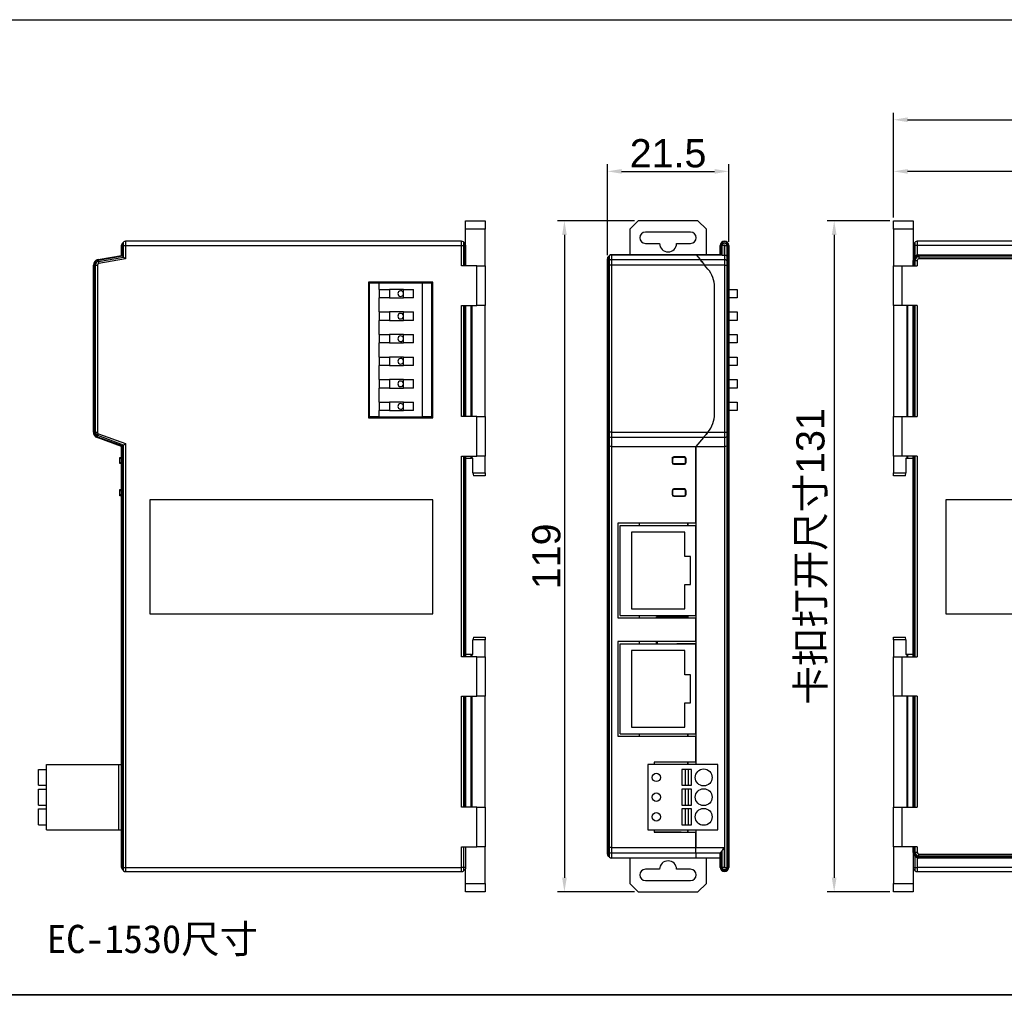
# Model space of a CAD drawing. Header units: millimetres. Extents: x 46 to 1057, y -1515 to -1121.
# Tile 37 of 63: x 203 to 377, y -1295 to -1121. Entities that reach past the tile are written whole.
import ezdxf

# ---------------------------------------------------------------- set-up
doc = ezdxf.new("R2010")
doc.units = ezdxf.units.MM
doc.header["$PDSIZE"] = -1
doc.styles.get("Standard").update_dxf_attribs({"font": 'arial.ttf', "height": 5})
doc.dimstyles.new('ISO-25', dxfattribs={"dimtxt": 5, "dimasz": 2.5, "dimexe": 1.25, "dimexo": 0.625, "dimtad": 1, "dimdec": 1, "dimdsep": 46, "dimtxsty": 'Standard', "dimcen": 2.5, "dimadec": 0, "dimazin": 0, "dimtfac": 1, "dimtdec": 1, "dimtmove": 0, "dimatfit": 3, "dimfxl": 1, "dimarcsym": 0})

# ---------------------------------------------------------------- blocks, each defined once
blk = doc.blocks.new('*D13')
at = {"color": 0, "lineweight": -2}
for p, q in [((306.94, -1162.74), (306.94, -1146.62)), ((328.44, -1160.38), (328.44, -1146.62)), ((309.44, -1147.87), (325.94, -1147.87))]:
    blk.add_line(p, q, dxfattribs=at)
at = {"color": 0}
for points in [[(309.44, -1147.46), (309.44, -1148.29), (306.94, -1147.87)], [(325.94, -1147.46), (325.94, -1148.29), (328.44, -1147.87)]]:
    blk.add_solid(points, dxfattribs=at)
at = {"layer": 'Defpoints', "color": 0}
for p in [(328.44, -1147.87), (328.44, -1161), (306.94, -1163.36)]:
    blk.add_point(p, dxfattribs=at)
at = {"color": 0, "insert": (317.69, -1144.69), "char_height": 5, "attachment_point": 5}
blk.add_mtext('21.5', dxfattribs=at)
blk = doc.blocks.new('*D14')
at = {"color": 0, "lineweight": -2}
for p, q in [((311.76, -1156.65), (298.06, -1156.65)), ((299.31, -1159.15), (299.31, -1273.15)), ((311.76, -1275.65), (298.06, -1275.65))]:
    blk.add_line(p, q, dxfattribs=at)
at = {"color": 0}
for points in [[(298.9, -1159.15), (299.73, -1159.15), (299.31, -1156.65)], [(298.9, -1273.15), (299.73, -1273.15), (299.31, -1275.65)]]:
    blk.add_solid(points, dxfattribs=at)
at = {"layer": 'Defpoints', "color": 0}
for p in [(312.39, -1156.65), (299.31, -1275.65), (312.39, -1275.65)]:
    blk.add_point(p, dxfattribs=at)
at = {"color": 0, "insert": (296.13, -1216.15), "char_height": 5, "attachment_point": 5, "rotation": 90}
blk.add_mtext('119', dxfattribs=at)
blk = doc.blocks.new('*D15')
at = {"color": 0, "lineweight": -2}
for p, q in [((357.67, -1156.03), (357.67, -1137.47)), ((436.92, -1253.33), (436.92, -1137.47)), ((360.17, -1138.72), (434.42, -1138.72))]:
    blk.add_line(p, q, dxfattribs=at)
at = {"color": 0}
for points in [[(360.17, -1138.3), (360.17, -1139.13), (357.67, -1138.72)], [(434.42, -1138.3), (434.42, -1139.13), (436.92, -1138.72)]]:
    blk.add_solid(points, dxfattribs=at)
at = {"layer": 'Defpoints', "color": 0}
for p in [(436.92, -1138.72), (357.67, -1156.65), (436.92, -1253.95)]:
    blk.add_point(p, dxfattribs=at)
at = {"color": 0, "insert": (397.29, -1135.54), "char_height": 5, "attachment_point": 5}
blk.add_mtext('80', dxfattribs=at)
blk = doc.blocks.new('*D16')
at = {"color": 0, "lineweight": -2}
for p, q in [((357.67, -1156.03), (357.67, -1146.62)), ((427.17, -1163.87), (427.17, -1146.62)), ((424.67, -1147.87), (360.17, -1147.87))]:
    blk.add_line(p, q, dxfattribs=at)
at = {"color": 0}
for points in [[(360.17, -1147.46), (360.17, -1148.29), (357.67, -1147.87)], [(424.67, -1147.46), (424.67, -1148.29), (427.17, -1147.87)]]:
    blk.add_solid(points, dxfattribs=at)
at = {"layer": 'Defpoints', "color": 0}
for p in [(357.67, -1147.87), (357.67, -1156.65), (427.17, -1164.49)]:
    blk.add_point(p, dxfattribs=at)
at = {"color": 0, "insert": (392.42, -1144.69), "char_height": 5, "attachment_point": 5}
blk.add_mtext('69.5', dxfattribs=at)
blk = doc.blocks.new('*D17')
at = {"color": 0, "lineweight": -2}
for p, q in [((357.04, -1156.65), (345.9, -1156.65)), ((347.15, -1159.15), (347.15, -1273.15)), ((357.04, -1275.65), (345.9, -1275.65))]:
    blk.add_line(p, q, dxfattribs=at)
at = {"color": 0}
for points in [[(346.73, -1159.15), (347.57, -1159.15), (347.15, -1156.65)], [(346.73, -1273.15), (347.57, -1273.15), (347.15, -1275.65)]]:
    blk.add_solid(points, dxfattribs=at)
at = {"layer": 'Defpoints', "color": 0}
for p in [(357.67, -1156.65), (347.15, -1275.65), (357.67, -1275.65)]:
    blk.add_point(p, dxfattribs=at)
at = {"color": 0, "insert": (343.22, -1216.15), "char_height": 5, "attachment_point": 5, "rotation": 90}
blk.add_mtext('{\\fSimSun|b0|i0|c134|p2;卡扣打开尺寸}131', dxfattribs=at)

msp = doc.modelspace()

# ---------------------------------------------------------------- linework, layer by layer
at = {"color": 7, "linetype": 'Continuous', "lineweight": 25}
for p, q in [((281.77, -1156.65), (285.27, -1156.65)), ((281.77, -1158.15), (281.77, -1156.65)), ((285.27, -1156.65), (285.27, -1158.15)), ((312.39, -1156.65), (310.89, -1158.15)), ((322.99, -1156.65), (312.39, -1156.65)), ((324.49, -1158.15), (322.99, -1156.65)), ((357.67, -1158.15), (357.67, -1156.65)), ((357.67, -1156.65), (361.17, -1156.65)), ((361.17, -1156.65), (361.17, -1158.15)), ((285.27, -1158.15), (281.77, -1158.15)), ((281.77, -1160.96), (281.77, -1158.15)), ((285.27, -1164.65), (285.27, -1158.15)), ((310.89, -1158.15), (310.89, -1162.65)), ((321.69, -1158.65), (313.69, -1158.65)), ((324.49, -1162.65), (324.49, -1158.15)), ((357.67, -1158.15), (357.67, -1164.65)), ((361.17, -1158.15), (357.67, -1158.15)), ((361.17, -1158.15), (361.17, -1163.65)), ((220.77, -1161), (220.77, -1160.96)), ((220.77, -1161), (220.92, -1161)), ((220.77, -1162.77), (220.77, -1161)), ((221.13, -1160.4), (220.92, -1160.6)), ((220.92, -1160.6), (220.92, -1161)), ((221.13, -1161), (220.92, -1161)), ((220.92, -1161), (220.92, -1162.89)), ((221.13, -1161), (221.13, -1160.4)), ((221.13, -1161), (221.48, -1161)), ((221.13, -1163.07), (221.13, -1161)), ((281.06, -1160.25), (221.48, -1160.25)), ((221.48, -1160.25), (221.48, -1161)), ((221.48, -1161), (281.06, -1161)), ((221.48, -1161), (221.48, -1163.36)), ((281.06, -1161), (281.06, -1160.25)), ((281.06, -1161), (281.42, -1161)), ((281.06, -1164.65), (281.06, -1161)), ((281.63, -1160.6), (281.42, -1160.4)), ((281.42, -1160.4), (281.42, -1161)), ((281.42, -1161), (281.42, -1164.65)), ((281.42, -1161), (281.63, -1161)), ((281.63, -1161), (281.63, -1160.6)), ((281.63, -1164.65), (281.63, -1161)), ((281.63, -1161), (281.77, -1161)), ((281.77, -1160.96), (281.77, -1161)), ((281.77, -1161), (281.77, -1164.65)), ((313.69, -1160.65), (316.19, -1160.65)), ((319.19, -1160.65), (321.69, -1160.65)), ((326.94, -1162.65), (326.94, -1161)), ((327.09, -1161), (326.94, -1161)), ((327.09, -1161), (327.09, -1162.71)), ((327.09, -1161), (327.29, -1161)), ((327.29, -1162.74), (327.29, -1161)), ((327.65, -1161), (327.29, -1161)), ((327.65, -1161), (327.65, -1162.77)), ((327.73, -1162.77), (327.73, -1161)), ((327.73, -1161), (328.09, -1161)), ((328.09, -1161), (328.09, -1162.89)), ((328.29, -1161), (328.09, -1161)), ((328.29, -1163.07), (328.29, -1161)), ((328.29, -1161), (328.44, -1161)), ((328.44, -1161), (328.44, -1163.36)), ((361.32, -1161), (361.17, -1161)), ((361.52, -1160.4), (361.32, -1160.6)), ((361.32, -1160.6), (361.32, -1161)), ((361.52, -1161), (361.32, -1161)), ((361.32, -1161), (361.32, -1163.13)), ((361.52, -1161), (361.52, -1160.4)), ((361.52, -1162.89), (361.52, -1161)), ((361.88, -1161), (361.52, -1161)), ((421.46, -1160.25), (361.88, -1160.25)), ((361.88, -1160.25), (361.88, -1161)), ((361.88, -1161), (361.88, -1162.7)), ((421.46, -1161), (361.88, -1161)), ((216.6, -1163.51), (220.77, -1162.77)), ((220.92, -1162.89), (216.62, -1163.65)), ((220.92, -1162.89), (221.13, -1163.07)), ((307.29, -1162.8), (307.09, -1163)), ((307.29, -1162.81), (307.09, -1163.01)), ((307.29, -1162.81), (307.29, -1162.8)), ((307.29, -1163.65), (307.29, -1162.81)), ((307.65, -1162.65), (322.64, -1162.65)), ((307.65, -1162.65), (307.65, -1162.67)), ((307.65, -1162.67), (307.65, -1163.51)), ((322.65, -1162.67), (307.65, -1162.67)), ((322.64, -1162.65), (326.94, -1162.65)), ((322.65, -1162.67), (323.36, -1163.51)), ((326.95, -1162.67), (322.65, -1162.67)), ((326.95, -1162.67), (326.94, -1162.65)), ((327.29, -1162.74), (327.09, -1162.71)), ((327.65, -1162.77), (327.73, -1162.77)), ((327.73, -1163.51), (327.73, -1162.77)), ((328.09, -1162.89), (328.29, -1163.07)), ((328.09, -1162.89), (328.09, -1163.65)), ((362.17, -1162.65), (362.17, -1162.8)), ((362.17, -1162.65), (421.41, -1162.65)), ((362.17, -1162.8), (362.17, -1163)), ((421.41, -1162.8), (362.17, -1162.8)), ((215.77, -1164.49), (215.92, -1164.49)), ((215.77, -1194.13), (215.77, -1164.49)), ((215.92, -1164.49), (216.13, -1164.49)), ((215.92, -1164.49), (215.92, -1194.13)), ((216.13, -1164.49), (216.48, -1164.49)), ((216.13, -1194.13), (216.13, -1164.49)), ((216.48, -1164.49), (216.48, -1194.13)), ((216.62, -1163.65), (216.66, -1163.85)), ((216.66, -1163.85), (221.13, -1163.07)), ((221.48, -1163.36), (216.72, -1164.2)), ((283.77, -1164.65), (281.06, -1164.65)), ((283.77, -1171.65), (283.77, -1164.65)), ((283.77, -1164.65), (285.27, -1164.65)), ((285.27, -1164.65), (285.27, -1171.65)), ((306.94, -1164.2), (306.94, -1163.36)), ((306.94, -1163.36), (306.94, -1163.36)), ((306.94, -1164.49), (306.94, -1164.2)), ((306.94, -1194.13), (306.94, -1164.49)), ((307.09, -1164.49), (306.94, -1164.49)), ((307.09, -1163), (307.09, -1163.01)), ((307.09, -1163.01), (307.09, -1163.85)), ((307.29, -1163.65), (307.09, -1163.85)), ((307.09, -1163.85), (307.09, -1164.49)), ((307.09, -1164.49), (307.09, -1194.13)), ((307.29, -1164.49), (307.09, -1164.49)), ((307.29, -1164.49), (307.29, -1163.65)), ((307.65, -1164.49), (307.29, -1164.49)), ((307.29, -1194.13), (307.29, -1164.49)), ((307.65, -1163.51), (307.65, -1164.49)), ((307.65, -1163.51), (323.36, -1163.51)), ((324.18, -1164.49), (307.65, -1164.49)), ((307.65, -1164.49), (307.65, -1194.13)), ((323.36, -1163.51), (327.73, -1163.51)), ((324.77, -1165.19), (324.18, -1164.49)), ((327.73, -1164.49), (324.18, -1164.49)), ((327.73, -1164.49), (327.73, -1163.51)), ((327.73, -1194.13), (327.73, -1164.49)), ((327.73, -1164.49), (328.09, -1164.49)), ((328.09, -1163.65), (328.09, -1164.49)), ((328.09, -1163.65), (328.29, -1163.85)), ((328.09, -1164.49), (328.09, -1194.13)), ((328.09, -1164.49), (328.29, -1164.49)), ((328.29, -1163.85), (328.29, -1163.07)), ((328.29, -1164.49), (328.29, -1163.85)), ((328.29, -1194.13), (328.29, -1164.49)), ((328.29, -1164.49), (328.44, -1164.49)), ((328.44, -1163.36), (328.44, -1164.2)), ((328.44, -1164.2), (328.44, -1164.49)), ((328.44, -1164.49), (328.44, -1194.13)), ((357.67, -1171.65), (357.67, -1164.65)), ((357.67, -1164.65), (359.17, -1164.65)), ((359.17, -1164.65), (359.17, -1171.65)), ((359.17, -1164.65), (361.88, -1164.65)), ((361.17, -1164.65), (361.17, -1163.65)), ((361.17, -1163.65), (361.32, -1163.65)), ((361.32, -1163.65), (361.32, -1164.65)), ((361.32, -1163.65), (361.52, -1163.65)), ((361.52, -1164.65), (361.52, -1163.65)), ((361.52, -1163.65), (361.88, -1163.65)), ((361.88, -1163.65), (361.88, -1164.65)), ((362.17, -1163), (421.41, -1163)), ((362.17, -1163), (362.17, -1163.36)), ((421.41, -1163.36), (362.17, -1163.36)), ((264.57, -1167.5), (264.57, -1191.6)), ((275.97, -1167.5), (264.57, -1167.5)), ((264.77, -1191.4), (264.77, -1167.7)), ((266.48, -1167.7), (264.77, -1167.7)), ((266.48, -1168.8), (266.48, -1167.7)), ((274.06, -1167.7), (266.48, -1167.7)), ((274.06, -1167.7), (274.06, -1191.4)), ((275.77, -1167.7), (274.06, -1167.7)), ((275.77, -1191.4), (275.77, -1167.7)), ((275.97, -1191.6), (275.97, -1167.5)), ((266.48, -1168.8), (266.48, -1170.3)), ((266.48, -1168.8), (268.28, -1168.8)), ((268.28, -1168.8), (268.28, -1170.3)), ((270.77, -1168.8), (268.28, -1168.8)), ((270.77, -1169.47), (270.77, -1168.8)), ((270.77, -1168.8), (272.56, -1168.8)), ((270.77, -1169.63), (270.77, -1169.47)), ((270.77, -1170.3), (270.77, -1169.63)), ((272.56, -1170.3), (272.56, -1168.8)), ((325.94, -1190.9), (325.94, -1168.4)), ((328.44, -1168.8), (329.93, -1168.8)), ((329.93, -1168.8), (329.93, -1170.3)), ((268.28, -1170.3), (266.48, -1170.3)), ((266.48, -1172.8), (266.48, -1170.3)), ((268.28, -1170.3), (270.77, -1170.3)), ((272.56, -1170.3), (270.77, -1170.3)), ((281.06, -1191.35), (281.06, -1171.65)), ((281.06, -1171.65), (283.77, -1171.65)), ((281.42, -1171.65), (281.42, -1191.35)), ((281.63, -1191.35), (281.63, -1171.65)), ((281.77, -1171.65), (281.77, -1191.35)), ((282.77, -1191.35), (282.77, -1171.65)), ((282.87, -1171.65), (282.87, -1191.35)), ((285.27, -1171.65), (283.77, -1171.65)), ((285.27, -1191.35), (285.27, -1171.65)), ((329.93, -1170.3), (328.44, -1170.3)), ((357.67, -1171.65), (357.67, -1191.35)), ((359.17, -1171.65), (357.67, -1171.65)), ((361.88, -1171.65), (359.17, -1171.65)), ((360.07, -1191.35), (360.07, -1171.65)), ((360.17, -1171.65), (360.17, -1191.35)), ((361.17, -1191.35), (361.17, -1171.65)), ((361.32, -1171.65), (361.32, -1191.35)), ((361.52, -1191.35), (361.52, -1171.65)), ((361.88, -1171.65), (361.88, -1191.35)), ((266.48, -1172.8), (266.48, -1174.3)), ((266.48, -1172.8), (268.28, -1172.8)), ((268.28, -1172.8), (268.28, -1174.3)), ((270.77, -1172.8), (268.28, -1172.8)), ((270.77, -1173.47), (270.77, -1172.8)), ((270.77, -1172.8), (272.56, -1172.8)), ((272.56, -1174.3), (272.56, -1172.8)), ((328.44, -1172.8), (329.93, -1172.8)), ((329.93, -1172.8), (329.93, -1174.3)), ((268.28, -1174.3), (266.48, -1174.3)), ((266.48, -1176.8), (266.48, -1174.3)), ((268.28, -1174.3), (270.77, -1174.3)), ((270.77, -1173.63), (270.77, -1173.47)), ((270.77, -1174.3), (270.77, -1173.63)), ((272.56, -1174.3), (270.77, -1174.3)), ((329.93, -1174.3), (328.44, -1174.3)), ((266.48, -1176.8), (266.48, -1178.3)), ((266.48, -1176.8), (268.28, -1176.8)), ((268.28, -1176.8), (268.28, -1178.3)), ((270.77, -1176.8), (268.28, -1176.8)), ((270.77, -1177.47), (270.77, -1176.8)), ((270.77, -1176.8), (272.56, -1176.8)), ((272.56, -1178.3), (272.56, -1176.8)), ((328.44, -1176.8), (329.93, -1176.8)), ((329.93, -1176.8), (329.93, -1178.3)), ((268.28, -1178.3), (266.48, -1178.3)), ((266.48, -1180.8), (266.48, -1178.3)), ((268.28, -1178.3), (270.77, -1178.3)), ((270.77, -1177.63), (270.77, -1177.47)), ((270.77, -1178.3), (270.77, -1177.63)), ((272.56, -1178.3), (270.77, -1178.3)), ((329.93, -1178.3), (328.44, -1178.3)), ((266.48, -1180.8), (266.48, -1182.3)), ((266.48, -1180.8), (268.28, -1180.8)), ((268.28, -1180.8), (268.28, -1182.3)), ((270.77, -1180.8), (268.28, -1180.8)), ((270.77, -1181.47), (270.77, -1180.8)), ((270.77, -1180.8), (272.56, -1180.8)), ((270.77, -1181.63), (270.77, -1181.47)), ((270.77, -1182.3), (270.77, -1181.63)), ((272.56, -1182.3), (272.56, -1180.8)), ((328.44, -1180.8), (329.93, -1180.8)), ((329.93, -1180.8), (329.93, -1182.3)), ((268.28, -1182.3), (266.48, -1182.3)), ((266.48, -1184.8), (266.48, -1182.3)), ((268.28, -1182.3), (270.77, -1182.3)), ((272.56, -1182.3), (270.77, -1182.3)), ((329.93, -1182.3), (328.44, -1182.3)), ((266.48, -1184.8), (266.48, -1186.3)), ((266.48, -1184.8), (268.28, -1184.8)), ((268.28, -1184.8), (268.28, -1186.3)), ((270.77, -1184.8), (268.28, -1184.8)), ((270.77, -1185.47), (270.77, -1184.8)), ((270.77, -1184.8), (272.56, -1184.8)), ((270.77, -1185.63), (270.77, -1185.47)), ((270.77, -1186.3), (270.77, -1185.63)), ((272.56, -1186.3), (272.56, -1184.8)), ((328.44, -1184.8), (329.93, -1184.8)), ((329.93, -1184.8), (329.93, -1186.3)), ((268.28, -1186.3), (266.48, -1186.3)), ((266.48, -1188.8), (266.48, -1186.3)), ((268.28, -1186.3), (270.77, -1186.3)), ((272.56, -1186.3), (270.77, -1186.3)), ((329.93, -1186.3), (328.44, -1186.3)), ((266.48, -1188.8), (266.48, -1190.3)), ((266.48, -1188.8), (268.28, -1188.8)), ((268.28, -1188.8), (268.28, -1190.3)), ((270.77, -1188.8), (268.28, -1188.8)), ((270.77, -1189.47), (270.77, -1188.8)), ((270.77, -1188.8), (272.56, -1188.8)), ((272.56, -1190.3), (272.56, -1188.8)), ((328.44, -1188.8), (329.93, -1188.8)), ((329.93, -1188.8), (329.93, -1190.3)), ((268.28, -1190.3), (266.48, -1190.3)), ((266.48, -1191.4), (266.48, -1190.3)), ((268.28, -1190.3), (270.77, -1190.3)), ((270.77, -1189.63), (270.77, -1189.47)), ((270.77, -1190.3), (270.77, -1189.63)), ((272.56, -1190.3), (270.77, -1190.3)), ((329.93, -1190.3), (328.44, -1190.3)), ((264.57, -1191.6), (275.97, -1191.6)), ((266.48, -1191.4), (264.77, -1191.4)), ((266.48, -1191.4), (274.06, -1191.4)), ((275.77, -1191.4), (274.06, -1191.4)), ((283.77, -1191.35), (281.06, -1191.35)), ((283.77, -1198.35), (283.77, -1191.35)), ((283.77, -1191.35), (285.27, -1191.35)), ((285.27, -1191.35), (285.27, -1198.35)), ((357.67, -1198.35), (357.67, -1191.35)), ((357.67, -1191.35), (359.17, -1191.35)), ((359.17, -1191.35), (359.17, -1198.35)), ((359.17, -1191.35), (361.88, -1191.35)), ((215.77, -1194.13), (215.92, -1194.13)), ((215.92, -1194.13), (216.13, -1194.13)), ((216.13, -1194.13), (216.48, -1194.13)), ((306.94, -1194.41), (306.94, -1194.13)), ((307.09, -1194.13), (306.94, -1194.13)), ((307.29, -1194.13), (307.09, -1194.13)), ((307.09, -1194.13), (307.09, -1194.74)), ((307.29, -1194.93), (307.29, -1194.13)), ((307.65, -1194.13), (307.29, -1194.13)), ((307.65, -1194.13), (307.65, -1195.07)), ((307.65, -1194.13), (324.75, -1194.13)), ((324.75, -1194.13), (324.77, -1194.11)), ((324.75, -1194.13), (327.73, -1194.13)), ((327.73, -1195.07), (327.73, -1194.13)), ((327.73, -1194.13), (328.09, -1194.13)), ((328.09, -1194.13), (328.09, -1194.93)), ((328.09, -1194.13), (328.29, -1194.13)), ((328.29, -1194.74), (328.29, -1194.13)), ((328.29, -1194.13), (328.44, -1194.13)), ((328.44, -1194.13), (328.44, -1194.41)), ((220.77, -1196.65), (216.43, -1195.07)), ((216.48, -1194.93), (216.55, -1194.74)), ((216.48, -1194.93), (220.92, -1196.55)), ((221.13, -1196.4), (216.55, -1194.74)), ((216.67, -1194.41), (221.48, -1196.16)), ((306.94, -1196.16), (306.94, -1194.41)), ((307.29, -1194.93), (307.09, -1194.74)), ((307.09, -1194.74), (307.09, -1196.4)), ((307.29, -1196.55), (307.29, -1194.93)), ((323.97, -1195.07), (307.65, -1195.07)), ((307.65, -1195.07), (307.65, -1196.65)), ((323.97, -1195.07), (322.64, -1196.65)), ((327.73, -1195.07), (323.97, -1195.07)), ((327.73, -1196.65), (327.73, -1195.07)), ((328.09, -1194.93), (328.29, -1194.74)), ((328.09, -1194.93), (328.09, -1196.55)), ((328.29, -1196.4), (328.29, -1194.74)), ((328.44, -1194.41), (328.44, -1196.16)), ((220.77, -1271.3), (220.77, -1196.65)), ((220.92, -1196.55), (221.13, -1196.4)), ((220.92, -1196.55), (220.92, -1271.3)), ((221.13, -1271.3), (221.13, -1196.4)), ((221.48, -1196.16), (221.48, -1271.3)), ((306.94, -1267.81), (306.94, -1196.16)), ((307.29, -1196.55), (307.09, -1196.4)), ((307.09, -1196.4), (307.09, -1267.81)), ((307.29, -1267.81), (307.29, -1196.55)), ((307.65, -1196.65), (322.64, -1196.65)), ((307.65, -1196.65), (307.65, -1267.81)), ((322.64, -1196.65), (327.73, -1196.65)), ((322.64, -1196.65), (322.64, -1253.05)), ((322.64, -1210.25), (322.64, -1196.65)), ((327.73, -1271.3), (327.73, -1196.65)), ((328.09, -1196.55), (328.29, -1196.4)), ((328.09, -1196.55), (328.09, -1271.3)), ((328.29, -1271.3), (328.29, -1196.4)), ((328.44, -1196.16), (328.44, -1271.3)), ((220.47, -1198.8), (220.47, -1198.6)), ((220.47, -1198.6), (220.77, -1198.6)), ((220.47, -1199.5), (220.47, -1198.8)), ((220.77, -1198.8), (220.47, -1198.8)), ((220.47, -1199.7), (220.47, -1199.5)), ((220.47, -1199.5), (220.77, -1199.5)), ((281.06, -1233.95), (281.06, -1198.35)), ((281.06, -1198.35), (283.77, -1198.35)), ((281.42, -1198.35), (281.42, -1233.95)), ((281.63, -1233.95), (281.63, -1198.35)), ((281.77, -1198.35), (281.77, -1233.95)), ((281.77, -1198.75), (282.77, -1198.75)), ((282.77, -1198.75), (282.77, -1198.35)), ((282.87, -1198.75), (282.77, -1198.75)), ((282.87, -1198.35), (282.87, -1198.75)), ((282.87, -1198.75), (283.07, -1198.75)), ((283.07, -1201.35), (283.07, -1198.75)), ((285.27, -1198.35), (283.77, -1198.35)), ((285.27, -1201.35), (285.27, -1198.35)), ((318.39, -1198.8), (318.39, -1199.5)), ((318.49, -1198.6), (318.49, -1198.58)), ((318.49, -1198.6), (318.69, -1198.6)), ((318.49, -1198.8), (318.49, -1199.5)), ((320.59, -1198.5), (318.69, -1198.5)), ((320.59, -1198.6), (318.69, -1198.6)), ((320.59, -1198.6), (320.81, -1198.6)), ((320.79, -1199.5), (320.79, -1198.8)), ((320.79, -1199.72), (320.79, -1199.5)), ((320.89, -1199.5), (320.89, -1198.8)), ((357.67, -1198.35), (357.67, -1201.35)), ((359.17, -1198.35), (357.67, -1198.35)), ((361.88, -1198.35), (359.17, -1198.35)), ((359.87, -1198.75), (359.87, -1201.35)), ((359.87, -1198.75), (360.07, -1198.75)), ((360.07, -1198.75), (360.07, -1198.35)), ((360.17, -1198.75), (360.07, -1198.75)), ((360.17, -1198.35), (360.17, -1198.75)), ((360.17, -1198.75), (361.17, -1198.75)), ((361.17, -1233.95), (361.17, -1198.35)), ((361.32, -1198.35), (361.32, -1233.95)), ((361.52, -1233.95), (361.52, -1198.35)), ((361.88, -1198.35), (361.88, -1233.95)), ((220.77, -1199.7), (220.47, -1199.7)), ((283.07, -1201.35), (283.17, -1201.85)), ((283.07, -1201.35), (285.27, -1201.35)), ((285.27, -1201.35), (285.27, -1201.85)), ((318.69, -1199.7), (320.59, -1199.7)), ((318.69, -1199.8), (320.59, -1199.8)), ((320.81, -1199.7), (320.79, -1199.7)), ((357.67, -1201.35), (359.87, -1201.35)), ((357.67, -1201.85), (357.67, -1201.35)), ((359.77, -1201.85), (359.87, -1201.35)), ((285.27, -1201.85), (283.17, -1201.85)), ((359.77, -1201.85), (357.67, -1201.85)), ((220.47, -1204.3), (220.77, -1204.3)), ((220.47, -1204.5), (220.47, -1204.3)), ((220.47, -1205.2), (220.47, -1204.5)), ((220.77, -1204.5), (220.47, -1204.5)), ((318.39, -1204.5), (318.39, -1205.2)), ((318.49, -1204.5), (318.49, -1205.2)), ((320.59, -1204.2), (318.69, -1204.2)), ((320.59, -1204.3), (318.69, -1204.3)), ((320.79, -1204.5), (320.79, -1204.28)), ((320.79, -1204.3), (320.81, -1204.3)), ((320.79, -1205.2), (320.79, -1204.5)), ((320.89, -1205.2), (320.89, -1204.5)), ((220.47, -1205.4), (220.47, -1205.2)), ((220.47, -1205.2), (220.77, -1205.2)), ((220.77, -1205.4), (220.47, -1205.4)), ((275.97, -1206.15), (225.77, -1206.15)), ((225.77, -1206.15), (225.77, -1226.35)), ((275.97, -1226.35), (275.97, -1206.15)), ((318.49, -1205.42), (318.49, -1205.4)), ((318.69, -1205.4), (318.49, -1205.4)), ((318.69, -1205.4), (320.59, -1205.4)), ((318.69, -1205.5), (320.59, -1205.5)), ((320.81, -1205.4), (320.59, -1205.4)), ((417.17, -1206.15), (366.97, -1206.15)), ((366.97, -1206.15), (366.97, -1226.35)), ((322.64, -1210.25), (308.79, -1210.25)), ((308.79, -1210.25), (308.79, -1227.05)), ((309.19, -1226.65), (309.19, -1210.65)), ((309.19, -1210.65), (322.64, -1210.65)), ((312.54, -1210.25), (312.54, -1210.65)), ((321.14, -1210.25), (321.14, -1210.65)), ((321.24, -1210.65), (321.24, -1210.25)), ((322.64, -1226.65), (322.64, -1210.65)), ((311.19, -1211.85), (311.19, -1225.45)), ((320.69, -1211.85), (311.19, -1211.85)), ((320.69, -1216.15), (320.69, -1211.85)), ((321.69, -1216.15), (320.69, -1216.15)), ((321.69, -1221.15), (321.69, -1216.15)), ((320.69, -1225.45), (320.69, -1221.15)), ((320.69, -1221.15), (321.69, -1221.15)), ((311.19, -1225.45), (320.69, -1225.45)), ((225.77, -1226.35), (275.97, -1226.35)), ((308.79, -1227.05), (322.64, -1227.05)), ((309.19, -1226.65), (322.64, -1226.65)), ((312.54, -1226.65), (312.54, -1227.05)), ((315.64, -1226.9), (321.14, -1226.9)), ((315.64, -1227.05), (315.64, -1226.9)), ((317.29, -1227.05), (317.29, -1226.9)), ((319.39, -1226.9), (319.39, -1227.05)), ((321.14, -1226.65), (321.14, -1226.9)), ((321.14, -1226.9), (321.24, -1226.9)), ((321.24, -1227.05), (321.24, -1226.65)), ((322.64, -1231.25), (322.64, -1227.05)), ((366.97, -1226.35), (417.17, -1226.35)), ((283.17, -1230.45), (283.07, -1230.95)), ((285.27, -1230.95), (283.07, -1230.95)), ((283.07, -1233.55), (283.07, -1230.95)), ((283.17, -1230.45), (285.27, -1230.45)), ((285.27, -1230.45), (285.27, -1230.95)), ((285.27, -1233.95), (285.27, -1230.95)), ((357.67, -1230.45), (359.77, -1230.45)), ((357.67, -1230.95), (357.67, -1230.45)), ((359.87, -1230.95), (357.67, -1230.95)), ((357.67, -1230.95), (357.67, -1233.95)), ((359.87, -1230.95), (359.77, -1230.45)), ((359.87, -1230.95), (359.87, -1233.55)), ((322.64, -1231.25), (308.79, -1231.25)), ((308.79, -1231.25), (308.79, -1248.05)), ((309.19, -1231.65), (322.64, -1231.65)), ((309.19, -1247.65), (309.19, -1231.65)), ((312.54, -1231.25), (312.54, -1231.65)), ((315.64, -1231.65), (315.64, -1231.25)), ((315.84, -1231.64), (315.84, -1231.25)), ((315.84, -1231.64), (322.64, -1231.52)), ((315.84, -1231.65), (315.84, -1231.64)), ((322.64, -1247.65), (322.64, -1231.65)), ((283.77, -1233.95), (281.06, -1233.95)), ((282.77, -1233.55), (281.77, -1233.55)), ((282.77, -1233.95), (282.77, -1233.55)), ((282.77, -1233.55), (282.87, -1233.55)), ((282.87, -1233.55), (282.87, -1233.95)), ((283.07, -1233.55), (282.87, -1233.55)), ((283.77, -1240.95), (283.77, -1233.95)), ((283.77, -1233.95), (285.27, -1233.95)), ((285.27, -1233.95), (285.27, -1240.95)), ((320.69, -1232.85), (311.19, -1232.85)), ((311.19, -1232.85), (311.19, -1246.45)), ((320.69, -1237.15), (320.69, -1232.85)), ((357.67, -1240.95), (357.67, -1233.95)), ((357.67, -1233.95), (359.17, -1233.95)), ((359.17, -1233.95), (359.17, -1240.95)), ((359.17, -1233.95), (361.88, -1233.95)), ((360.07, -1233.55), (359.87, -1233.55)), ((360.07, -1233.95), (360.07, -1233.55)), ((360.07, -1233.55), (360.17, -1233.55)), ((360.17, -1233.55), (360.17, -1233.95)), ((361.17, -1233.55), (360.17, -1233.55)), ((321.69, -1237.15), (320.69, -1237.15)), ((321.69, -1242.15), (321.69, -1237.15)), ((281.06, -1260.65), (281.06, -1240.95)), ((281.06, -1240.95), (283.77, -1240.95)), ((281.42, -1240.95), (281.42, -1260.65)), ((281.63, -1260.65), (281.63, -1240.95)), ((281.77, -1240.95), (281.77, -1260.65)), ((282.77, -1260.65), (282.77, -1240.95)), ((282.87, -1240.95), (282.87, -1260.65)), ((285.27, -1240.95), (283.77, -1240.95)), ((285.27, -1260.65), (285.27, -1240.95)), ((357.67, -1240.95), (357.67, -1260.65)), ((359.17, -1240.95), (357.67, -1240.95)), ((361.88, -1240.95), (359.17, -1240.95)), ((360.07, -1260.65), (360.07, -1240.95)), ((360.17, -1240.95), (360.17, -1260.65)), ((361.17, -1260.65), (361.17, -1240.95)), ((361.32, -1240.95), (361.32, -1260.65)), ((361.52, -1260.65), (361.52, -1240.95)), ((361.88, -1240.95), (361.88, -1260.65)), ((320.69, -1246.45), (320.69, -1242.15)), ((320.69, -1242.15), (321.69, -1242.15)), ((311.19, -1246.45), (320.69, -1246.45)), ((308.79, -1248.05), (322.64, -1248.05)), ((309.19, -1247.65), (322.64, -1247.65)), ((312.54, -1247.65), (312.54, -1248.05)), ((321.14, -1247.65), (321.14, -1248.05)), ((321.24, -1248.05), (321.24, -1247.65)), ((322.64, -1252.65), (322.64, -1248.05)), ((207.47, -1264.65), (207.47, -1253.05)), ((207.47, -1253.05), (220.27, -1253.05)), ((220.27, -1253.05), (220.77, -1253.05)), ((220.27, -1264.65), (220.27, -1253.05)), ((314.11, -1253.05), (314.11, -1264.65)), ((326.51, -1253.05), (314.11, -1253.05)), ((322.64, -1252.65), (315.24, -1252.65)), ((315.24, -1252.65), (315.24, -1253.05)), ((321.14, -1252.65), (321.14, -1253.05)), ((321.24, -1253.05), (321.24, -1252.65)), ((326.51, -1264.65), (326.51, -1253.05)), ((206.02, -1256.75), (206.02, -1253.95)), ((206.02, -1253.95), (207.47, -1253.95)), ((320.16, -1253.95), (320.16, -1256.75)), ((320.71, -1253.95), (320.16, -1253.95)), ((320.71, -1253.95), (320.71, -1256.75)), ((321.31, -1253.95), (320.71, -1253.95)), ((321.86, -1253.95), (321.31, -1253.95)), ((321.31, -1256.75), (321.31, -1253.95)), ((321.86, -1256.75), (321.86, -1253.95)), ((206.02, -1256.75), (207.47, -1256.75)), ((320.16, -1256.75), (320.71, -1256.75)), ((320.71, -1256.75), (321.31, -1256.75)), ((321.31, -1256.75), (321.86, -1256.75)), ((206.02, -1260.25), (206.02, -1257.45)), ((206.02, -1257.45), (207.47, -1257.45)), ((320.71, -1257.45), (320.16, -1257.45)), ((320.16, -1257.45), (320.16, -1260.25)), ((320.71, -1257.45), (320.71, -1260.25)), ((321.31, -1257.45), (320.71, -1257.45)), ((321.86, -1257.45), (321.31, -1257.45)), ((321.31, -1260.25), (321.31, -1257.45)), ((321.86, -1260.25), (321.86, -1257.45)), ((206.02, -1260.25), (207.47, -1260.25)), ((283.77, -1260.65), (281.06, -1260.65)), ((283.77, -1267.65), (283.77, -1260.65)), ((283.77, -1260.65), (285.27, -1260.65)), ((285.27, -1260.65), (285.27, -1267.65)), ((320.16, -1260.25), (320.71, -1260.25)), ((320.71, -1260.25), (321.31, -1260.25)), ((321.31, -1260.25), (321.86, -1260.25)), ((357.67, -1267.65), (357.67, -1260.65)), ((357.67, -1260.65), (359.17, -1260.65)), ((359.17, -1260.65), (359.17, -1267.65)), ((359.17, -1260.65), (361.88, -1260.65)), ((206.02, -1263.75), (206.02, -1260.95)), ((206.02, -1260.95), (207.47, -1260.95)), ((320.16, -1260.95), (320.16, -1263.75)), ((320.71, -1260.95), (320.16, -1260.95)), ((320.71, -1260.95), (320.71, -1263.75)), ((321.31, -1260.95), (320.71, -1260.95)), ((321.86, -1260.95), (321.31, -1260.95)), ((321.31, -1263.75), (321.31, -1260.95)), ((321.86, -1263.75), (321.86, -1260.95)), ((206.02, -1263.75), (207.47, -1263.75)), ((320.16, -1263.75), (320.71, -1263.75)), ((320.71, -1263.75), (321.31, -1263.75)), ((321.31, -1263.75), (321.86, -1263.75)), ((207.47, -1264.65), (220.27, -1264.65)), ((220.27, -1264.65), (220.77, -1264.65)), ((314.11, -1264.65), (326.51, -1264.65)), ((315.24, -1264.65), (315.24, -1265.05)), ((320, -1265.05), (315.24, -1265.01)), ((315.24, -1265.05), (322.64, -1265.05)), ((321.14, -1264.65), (321.14, -1265.05)), ((321.24, -1265.05), (321.24, -1264.65)), ((322.64, -1264.65), (322.64, -1267.81)), ((322.64, -1267.81), (322.64, -1265.05)), ((281.06, -1271.3), (281.06, -1267.65)), ((281.06, -1267.65), (283.77, -1267.65)), ((281.42, -1267.65), (281.42, -1271.3)), ((281.77, -1267.65), (281.77, -1271.3)), ((285.27, -1267.65), (283.77, -1267.65)), ((285.27, -1274.15), (285.27, -1267.65)), ((357.67, -1267.65), (357.67, -1274.15)), ((359.17, -1267.65), (357.67, -1267.65)), ((361.88, -1267.65), (359.17, -1267.65)), ((361.17, -1268.65), (361.17, -1267.65)), ((361.32, -1267.65), (361.32, -1268.65)), ((361.52, -1268.65), (361.52, -1267.65)), ((361.88, -1267.65), (361.88, -1268.65)), ((306.94, -1268.1), (306.94, -1267.81)), ((307.09, -1267.81), (306.94, -1267.81)), ((306.94, -1268.94), (306.94, -1268.1)), ((306.94, -1268.94), (306.94, -1268.94)), ((307.29, -1267.81), (307.09, -1267.81)), ((307.09, -1267.81), (307.09, -1268.45)), ((307.29, -1268.65), (307.09, -1268.45)), ((307.09, -1268.45), (307.09, -1269.29)), ((307.29, -1269.49), (307.09, -1269.29)), ((307.09, -1269.29), (307.09, -1269.3)), ((307.29, -1269.5), (307.09, -1269.3)), ((307.65, -1267.81), (307.29, -1267.81)), ((307.29, -1268.65), (307.29, -1267.81)), ((307.29, -1269.49), (307.29, -1268.65)), ((307.65, -1267.81), (322.64, -1267.81)), ((307.65, -1267.81), (307.65, -1268.8)), ((322.64, -1268.8), (307.65, -1268.8)), ((307.65, -1268.8), (307.65, -1269.64)), ((322.64, -1268.8), (322.64, -1267.81)), ((322.64, -1267.81), (327.65, -1267.81)), ((322.64, -1268.8), (322.64, -1269.64)), ((326.94, -1268.8), (322.64, -1268.8)), ((326.94, -1271.3), (326.94, -1268.77)), ((327.09, -1268.58), (327.09, -1271.3)), ((327.29, -1271.3), (327.29, -1268.33)), ((327.65, -1267.81), (327.65, -1271.3)), ((361.17, -1268.65), (361.17, -1274.15)), ((361.32, -1268.65), (361.17, -1268.65)), ((361.52, -1268.65), (361.32, -1268.65)), ((361.88, -1268.65), (361.52, -1268.65)), ((361.52, -1271.3), (361.52, -1269.41)), ((362.17, -1268.94), (416.41, -1268.94)), ((362.17, -1269.3), (362.17, -1268.94)), ((416.41, -1269.3), (362.17, -1269.3)), ((362.17, -1269.5), (362.17, -1269.3)), ((307.29, -1269.5), (307.29, -1269.49)), ((307.65, -1269.64), (322.64, -1269.64)), ((307.65, -1269.64), (307.65, -1269.65)), ((322.64, -1269.65), (307.65, -1269.65)), ((310.89, -1269.65), (310.89, -1274.15)), ((322.64, -1269.65), (322.64, -1269.64)), ((322.64, -1269.64), (326.94, -1269.64)), ((326.94, -1269.65), (322.64, -1269.65)), ((324.49, -1274.15), (324.49, -1269.65)), ((361.88, -1269.61), (361.88, -1271.3)), ((362.17, -1269.5), (416.41, -1269.5)), ((362.17, -1269.65), (362.17, -1269.5)), ((416.41, -1269.65), (362.17, -1269.65)), ((220.77, -1271.3), (220.92, -1271.3)), ((220.77, -1271.34), (220.77, -1271.3)), ((220.92, -1271.3), (221.13, -1271.3)), ((220.92, -1271.3), (220.92, -1271.7)), ((220.92, -1271.7), (221.13, -1271.9)), ((221.13, -1271.3), (221.48, -1271.3)), ((221.13, -1271.9), (221.13, -1271.3)), ((221.48, -1271.3), (281.06, -1271.3)), ((221.48, -1271.3), (221.48, -1272.05)), ((221.48, -1272.05), (281.06, -1272.05)), ((281.42, -1271.3), (281.06, -1271.3)), ((281.06, -1272.05), (281.06, -1271.3)), ((281.77, -1271.3), (281.42, -1271.3)), ((281.42, -1271.3), (281.42, -1271.9)), ((281.42, -1271.9), (281.77, -1271.55)), ((281.77, -1271.3), (281.77, -1271.55)), ((281.77, -1274.15), (281.77, -1271.55)), ((316.19, -1271.65), (313.69, -1271.65)), ((321.69, -1271.65), (319.19, -1271.65)), ((327.09, -1271.3), (326.94, -1271.3)), ((327.29, -1271.3), (327.09, -1271.3)), ((327.65, -1271.3), (327.29, -1271.3)), ((327.73, -1271.3), (328.09, -1271.3)), ((328.09, -1271.3), (328.29, -1271.3)), ((328.29, -1271.3), (328.44, -1271.3)), ((361.17, -1271.3), (361.52, -1271.3)), ((361.17, -1271.55), (361.52, -1271.9)), ((361.52, -1271.3), (361.88, -1271.3)), ((361.52, -1271.9), (361.52, -1271.3)), ((421.46, -1271.3), (361.88, -1271.3)), ((361.88, -1271.3), (361.88, -1272.05)), ((361.88, -1272.05), (421.46, -1272.05)), ((281.77, -1274.15), (285.27, -1274.15)), ((281.77, -1275.65), (281.77, -1274.15)), ((285.27, -1274.15), (285.27, -1275.65)), ((310.89, -1274.15), (312.39, -1275.65)), ((313.69, -1273.65), (321.69, -1273.65)), ((322.99, -1275.65), (324.49, -1274.15)), ((357.67, -1275.65), (357.67, -1274.15)), ((357.67, -1274.15), (361.17, -1274.15)), ((361.17, -1274.15), (361.17, -1275.65)), ((285.27, -1275.65), (281.77, -1275.65)), ((312.39, -1275.65), (322.99, -1275.65)), ((361.17, -1275.65), (357.67, -1275.65))]:
    msp.add_line(p, q, dxfattribs=at)
for points in [[(45.52, -1120.97), (717.29, -1120.97), (717.29, -1293.92), (45.52, -1293.92)], [(45.52, -1293.92), (717.29, -1293.92), (717.29, -1515.34), (45.52, -1515.34)]]:
    msp.add_lwpolyline(points, close=True)
at = {"color": 7, "linetype": 'Continuous', "lineweight": 25, "flags": 128}
for points in [[(220.77, -1162.77), (220.78, -1162.78), (220.81, -1162.8), (220.86, -1162.84), (220.92, -1162.89)], [(322.65, -1162.67), (322.65, -1162.66), (322.64, -1162.65), (322.64, -1162.65)], [(216.6, -1163.51), (216.6, -1163.51), (216.6, -1163.52), (216.6, -1163.53), (216.6, -1163.54), (216.61, -1163.56), (216.61, -1163.59), (216.62, -1163.62), (216.62, -1163.65)], [(216.66, -1163.85), (216.67, -1163.89), (216.67, -1163.93), (216.68, -1163.97), (216.69, -1164.01), (216.7, -1164.06), (216.7, -1164.11), (216.71, -1164.15), (216.72, -1164.2)], [(221.13, -1163.07), (221.2, -1163.13), (221.29, -1163.2), (221.38, -1163.28), (221.48, -1163.36)], [(324.18, -1164.49), (324.02, -1164.29), (323.86, -1164.1), (323.71, -1163.93), (323.58, -1163.77), (323.48, -1163.65), (323.4, -1163.56), (323.36, -1163.51)], [(323.36, -1163.51), (323.4, -1163.56), (323.48, -1163.65), (323.58, -1163.77), (323.71, -1163.93), (323.86, -1164.1), (324.02, -1164.29), (324.18, -1164.49)], [(323.97, -1195.07), (324.04, -1194.98), (324.14, -1194.86), (324.27, -1194.7), (324.42, -1194.53), (324.58, -1194.33), (324.75, -1194.13)], [(324.75, -1194.13), (324.58, -1194.33), (324.42, -1194.53), (324.27, -1194.7), (324.14, -1194.86), (324.04, -1194.98), (323.97, -1195.07)], [(216.43, -1195.07), (216.43, -1195.07), (216.43, -1195.06), (216.44, -1195.05), (216.44, -1195.04), (216.45, -1195.02), (216.46, -1194.99), (216.47, -1194.96), (216.48, -1194.93)], [(216.55, -1194.74), (216.56, -1194.7), (216.58, -1194.67), (216.59, -1194.63), (216.61, -1194.59), (216.62, -1194.54), (216.64, -1194.5), (216.65, -1194.45), (216.67, -1194.41)], [(220.77, -1196.65), (220.78, -1196.64), (220.81, -1196.62), (220.86, -1196.59), (220.92, -1196.55)], [(221.13, -1196.4), (221.2, -1196.35), (221.29, -1196.29), (221.38, -1196.22), (221.48, -1196.16)]]:
    msp.add_lwpolyline(points, dxfattribs=at)
at = {"color": 7, "linetype": 'Continuous', "lineweight": 25}
for centre, radius in [((315.61, -1255.35), 0.75), ((324.01, -1255.35), 1.5), ((315.61, -1258.85), 0.75), ((324.01, -1258.85), 1.5), ((315.61, -1262.35), 0.75), ((324.01, -1262.35), 1.5)]:
    msp.add_circle(centre, radius, dxfattribs=at)
for centre, radius, start, end in [((313.69, -1159.65), 1, 90, 270), ((321.69, -1159.65), 1, 270, 90), ((221.27, -1160.96), 0.5, 135, 180), ((221.48, -1160.75), 0.5, 90, 135), ((281.06, -1160.75), 0.5, 45, 90), ((281.27, -1160.96), 0.5, 0, 45), ((317.69, -1160.65), 1.5, 180, 0), ((327.69, -1161), 0.75, 0, 180), ((327.69, -1161), 0.604, 0, 180), ((327.69, -1161), 0.396, 0, 180), ((327.69, -1161), 0.0429, 0, 180), ((361.67, -1160.96), 0.5, 135, 180), ((361.88, -1160.75), 0.5, 90, 135), ((307.65, -1163.15), 0.5, 90, 135), ((307.65, -1163.17), 0.504, 89.9272, 134.4537), ((320.9, -1164.12), 2.28, 39.7382, 40.2366), ((362.17, -1163.65), 1, 90, 180), ((362.17, -1163.65), 0.854, 90, 180), ((216.77, -1164.49), 1, 100, 180), ((216.77, -1164.49), 0.854, 100, 180), ((216.77, -1164.49), 0.646, 100, 180), ((216.77, -1164.49), 0.293, 100, 180), ((307.44, -1163.36), 0.5, 135, 180), ((307.43, -1163.36), 0.489, 134.4501, 179.9256), ((307.43, -1164.2), 0.489, 134.4522, 179.9234), ((307.65, -1164.01), 0.504, 89.9272, 134.4537), ((327.73, -1164.01), 0.504, 45.5453, 90.0738), ((327.95, -1164.2), 0.489, 0.0766, 45.5478), ((362.17, -1163.65), 0.646, 90, 180), ((362.17, -1163.65), 0.293, 90, 180), ((320.94, -1168.4), 5, 0, 40), ((270.27, -1169.55), 0.5, 9.345, 350.655), ((270.27, -1173.55), 0.5, 9.345, 350.655), ((270.27, -1177.55), 0.5, 9.345, 350.655), ((270.27, -1181.55), 0.5, 9.345, 350.655), ((270.27, -1185.55), 0.5, 9.345, 350.655), ((270.27, -1189.55), 0.5, 9.345, 350.655), ((320.94, -1190.9), 5, 320, 0), ((216.77, -1194.13), 1, 180, 250), ((216.77, -1194.13), 0.854, 180, 250), ((216.77, -1194.13), 0.646, 180, 250), ((216.77, -1194.13), 0.293, 180, 250), ((307.4, -1194.4), 0.456, 180.3368, 227.2396), ((307.64, -1194.55), 0.516, 227.1832, 270.2821), ((327.73, -1194.55), 0.516, 269.7168, 312.8178), ((327.98, -1194.4), 0.456, 312.7604, 359.6632), ((318.69, -1198.8), 0.3, 90, 180), ((318.69, -1199.5), 0.3, 180, 270), ((318.69, -1198.8), 0.2, 90, 180), ((318.69, -1199.5), 0.2, 180, 270), ((320.59, -1198.8), 0.3, 0, 90), ((320.59, -1198.8), 0.2, 0, 90), ((320.59, -1199.5), 0.2, 270, 0), ((320.59, -1199.5), 0.3, 270, 0), ((318.69, -1204.5), 0.3, 90, 180), ((318.69, -1204.5), 0.2, 90, 180), ((320.59, -1204.5), 0.3, 0, 90), ((320.59, -1204.5), 0.2, 0, 90), ((318.69, -1205.2), 0.3, 180, 270), ((318.69, -1205.2), 0.2, 180, 270), ((320.59, -1205.2), 0.2, 270, 0), ((320.59, -1205.2), 0.3, 270, 0), ((307.43, -1268.1), 0.489, 180.076, 225.5482), ((307.44, -1268.94), 0.5, 180, 225), ((307.43, -1268.94), 0.489, 180.0759, 225.5484), ((307.65, -1268.29), 0.504, 225.5436, 270.0734), ((326.44, -1267.81), 1, 310.2742, 328.6003), ((362.17, -1268.65), 1, 180, 270), ((362.17, -1268.65), 0.854, 180, 270), ((362.17, -1268.65), 0.646, 180, 270), ((362.17, -1268.65), 0.293, 180, 270), ((307.65, -1269.13), 0.504, 225.5436, 270.0734), ((307.65, -1269.15), 0.5, 225, 270), ((317.69, -1271.65), 1.5, 0, 180), ((221.27, -1271.34), 0.5, 180, 225), ((221.48, -1271.55), 0.5, 225, 270), ((281.06, -1271.55), 0.5, 270, 315), ((313.69, -1272.65), 1, 90, 270), ((321.69, -1272.65), 1, 270, 90), ((327.69, -1271.3), 0.75, 180, 0), ((327.69, -1271.3), 0.604, 180, 0), ((327.69, -1271.3), 0.396, 180, 0), ((327.69, -1271.3), 0.0429, 180, 0), ((361.88, -1271.55), 0.5, 225, 270)]:
    msp.add_arc(centre, radius, start, end, dxfattribs=at)
for centre, ratio, start_param, end_param in [((327.44, -1162.64), 0.176327, 3.388049, 3.926991), ((327.65, -1162.68), 0.176327, 3.926991, 4.712389), ((327.73, -1163.19), 0.8391, 0.785398, 1.570796), ((327.94, -1163.36), 0.8391, 0, 0.785398), ((307.44, -1196.16), 0.700208, 3.141593, 3.926991), ((307.65, -1196.3), 0.700208, 3.926991, 4.712389), ((327.73, -1196.3), 0.700208, 4.712389, 5.497787), ((327.94, -1196.16), 0.700208, 5.497787, 6.283185)]:
    msp.add_ellipse(centre, major_axis=(0.5, 0), ratio=ratio, start_param=start_param, end_param=end_param, dxfattribs=at)
for points, knots in [([(326.94, -1268.77), (326.95, -1268.75), (326.96, -1268.71), (327.02, -1268.63), (327.07, -1268.59), (327.09, -1268.58)], [0, 0, 0, 0, 0.414743, 0.827362, 1, 1, 1, 1]), ([(327.29, -1268.33), (327.36, -1268.23), (327.47, -1268.06), (327.6, -1267.88), (327.65, -1267.81), (327.65, -1267.81)], [0, 0, 0, 0, 0.62528, 0.99028, 1, 1, 1, 1])]:
    msp.add_open_spline(points, degree=3, knots=knots, dxfattribs=at)

# ---------------------------------------------------------------- texts
at = {"insert": (207.54, -1281.5), "char_height": 5, "attachment_point": 1}
msp.add_mtext_dynamic_manual_height_columns('{\\fSimSun|b0|i0|c134|p2;\\C1;EC-1530尺寸}', width=139.3935, gutter_width=25, heights=[0], dxfattribs=at)

# ---------------------------------------------------------------- dimensions: what is measured, and where the dimension line sits
dim = msp.add_linear_dim(base=(436.92, -1138.72), p1=(357.67, -1156.65), p2=(436.92, -1253.95), text='80', dimstyle='ISO-25')
dim.commit()
dim.dimension.update_dxf_attribs({"geometry": '*D15', "text_midpoint": (397.29, -1135.54)})
for base, p1, p2, picture, middle in [((328.44, -1147.87), (306.94, -1163.36), (328.44, -1161), '*D13', (317.69, -1144.69)), ((357.67, -1147.87), (427.17, -1164.49), (357.67, -1156.65), '*D16', (392.42, -1144.69))]:
    dim = msp.add_linear_dim(base=base, p1=p1, p2=p2, dimstyle='ISO-25')
    dim.commit()
    dim.dimension.update_dxf_attribs({"geometry": picture, "text_midpoint": middle})
dim = msp.add_linear_dim(base=(299.31, -1275.65), p1=(312.39, -1156.65), p2=(312.39, -1275.65), angle=90, dimstyle='ISO-25')
dim.commit()
dim.dimension.update_dxf_attribs({"geometry": '*D14', "text_midpoint": (296.13, -1216.15)})
dim = msp.add_linear_dim(base=(347.15, -1275.65), p1=(357.67, -1156.65), p2=(357.67, -1275.65), angle=90, text='{\\fSimSun|b0|i0|c134|p2;卡扣打开尺寸}131', dimstyle='ISO-25')
dim.commit()
dim.dimension.update_dxf_attribs({"geometry": '*D17', "text_midpoint": (343.22, -1216.15)})

doc.saveas('drawing.dxf')
